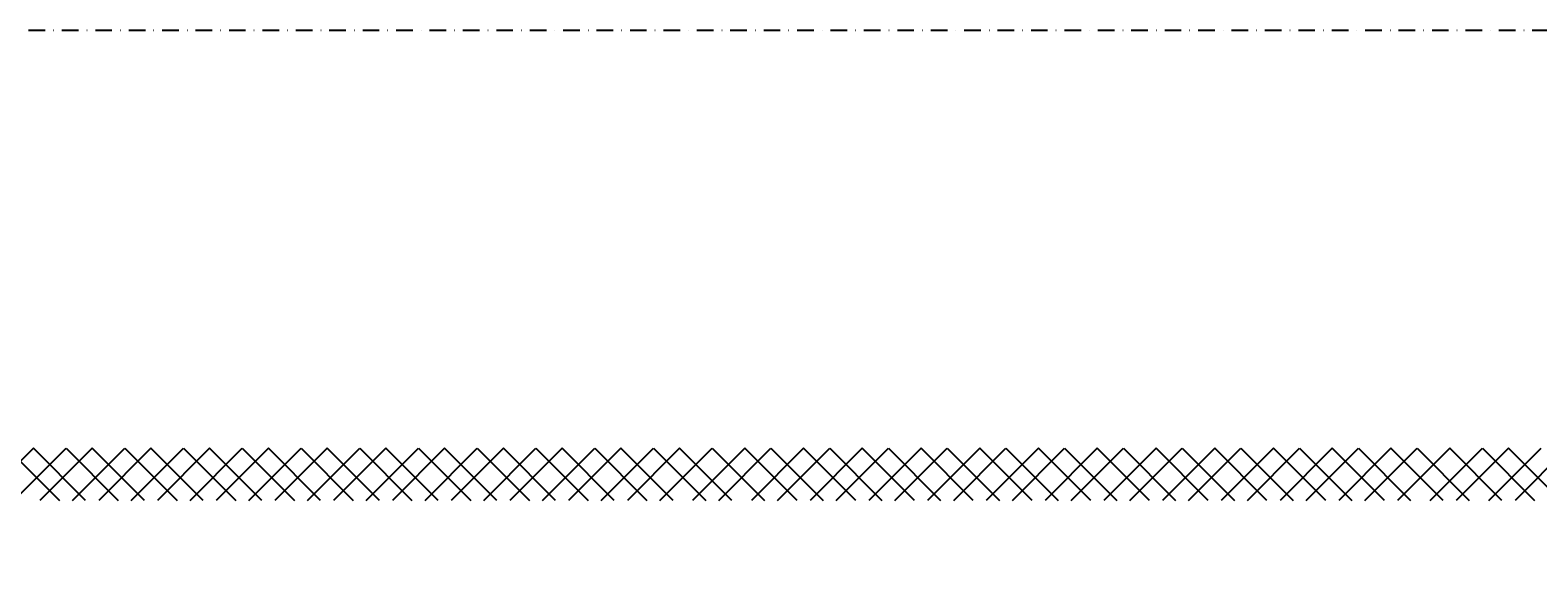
# Model space of a CAD drawing. Header units: millimetres. Extents: x -16263 to 65836, y 12201 to 60971.
# Tile 42 of 66: x 56505 to 57083, y 13886 to 14091. Entities that reach past the tile are written whole.
import ezdxf

# ---------------------------------------------------------------- set-up
doc = ezdxf.new("R2010")
doc.units = ezdxf.units.MM
doc.linetypes.add('DASHDOT', pattern=[25.4, 12.7, -6.35, 0, -6.35])
for name, color, linetype in [('AL$4A---_STEMPEL', 7, 'Continuous'), ('maat', 1, 'Continuous'), ('stramien', 1, 'DASHDOT'), ('vanarris', 253, 'Continuous')]:
    doc.layers.add(name, color=color, linetype=linetype)
doc.styles.get("Standard").update_dxf_attribs({"font": 'arial.ttf'})
doc.dimstyles.new('Annotative', dxfattribs={"dimscale": 0, "dimtxt": 2.5, "dimasz": 2.5, "dimexe": 1.25, "dimexo": 0.625, "dimtad": 1, "dimtxsty": 'Standard', "dimcen": 2.5, "dimadec": 0, "dimazin": 0, "dimtfac": 1, "dimtmove": 0, "dimatfit": 3, "dimfxl": 1, "dimarcsym": 0})

# ---------------------------------------------------------------- blocks, each defined once
blk = doc.blocks.new('vanarris noord')
at = {"layer": 'vanarris', "lineweight": 25}
for p, q in [((40050, -5925), (40030, -5945)), ((40040, -5925), (40060, -5945)), ((40042.5, -5945), (40062.5, -5925)), ((40070, -5945), (40050, -5925)), ((40072.5, -5925), (40052.5, -5945)), ((40062.5, -5925), (40082.5, -5945)), ((40065, -5945), (40085, -5925)), ((40092.5, -5945), (40072.5, -5925)), ((40095, -5925), (40075, -5945)), ((40085, -5925), (40105, -5945)), ((40087.5, -5945), (40107.5, -5925)), ((40115, -5945), (40095, -5925)), ((40117.5, -5925), (40097.5, -5945)), ((40107.5, -5925), (40127.5, -5945)), ((40110, -5945), (40130, -5925)), ((40137.5, -5945), (40117.5, -5925)), ((40140, -5925), (40120, -5945)), ((40130, -5925), (40150, -5945)), ((40132.5, -5945), (40152.5, -5925)), ((40160, -5945), (40140, -5925)), ((40162.5, -5925), (40142.5, -5945)), ((40152.5, -5925), (40172.5, -5945)), ((40155, -5945), (40175, -5925)), ((40182.5, -5945), (40162.5, -5925)), ((40185, -5925), (40165, -5945)), ((40175, -5925), (40195, -5945)), ((40177.5, -5945), (40197.5, -5925)), ((40205, -5945), (40185, -5925)), ((40207.5, -5925), (40187.5, -5945)), ((40197.5, -5925), (40217.5, -5945)), ((40200, -5945), (40220, -5925)), ((40227.5, -5945), (40207.5, -5925)), ((40230, -5925), (40210, -5945)), ((40220, -5925), (40240, -5945)), ((40222.5, -5945), (40242.5, -5925)), ((40250, -5945), (40230, -5925)), ((40252.5, -5925), (40232.5, -5945)), ((40242.5, -5925), (40262.5, -5945)), ((40245, -5945), (40265, -5925)), ((40272.5, -5945), (40252.5, -5925)), ((40275, -5925), (40255, -5945)), ((40265, -5925), (40285, -5945)), ((40267.5, -5945), (40287.5, -5925)), ((40295, -5945), (40275, -5925)), ((40297.5, -5925), (40277.5, -5945)), ((40287.5, -5925), (40307.5, -5945)), ((40290, -5945), (40310, -5925)), ((40317.5, -5945), (40297.5, -5925)), ((40322.5, -5925), (40302.5, -5945)), ((40310, -5925), (40330, -5945)), ((40312.5, -5945), (40332.5, -5925)), ((40342.5, -5945), (40322.5, -5925)), ((40345, -5925), (40325, -5945)), ((40332.5, -5925), (40352.5, -5945)), ((40335, -5945), (40355, -5925)), ((40365, -5945), (40345, -5925)), ((40367.5, -5925), (40347.5, -5945)), ((40355, -5925), (40375, -5945)), ((40357.5, -5945), (40377.5, -5925)), ((40387.5, -5945), (40367.5, -5925)), ((40390, -5925), (40370, -5945)), ((40377.5, -5925), (40397.5, -5945)), ((40380, -5945), (40400, -5925)), ((40410, -5945), (40390, -5925)), ((40412.5, -5925), (40392.5, -5945)), ((40400, -5925), (40420, -5945)), ((40402.5, -5945), (40422.5, -5925)), ((40432.5, -5945), (40412.5, -5925)), ((40435, -5925), (40415, -5945)), ((40422.5, -5925), (40442.5, -5945)), ((40425, -5945), (40445, -5925)), ((40455, -5945), (40435, -5925)), ((40457.5, -5925), (40437.5, -5945)), ((40445, -5925), (40465, -5945)), ((40447.5, -5945), (40467.5, -5925)), ((40477.5, -5945), (40457.5, -5925)), ((40480, -5925), (40460, -5945)), ((40467.5, -5925), (40487.5, -5945)), ((40470, -5945), (40490, -5925)), ((40500, -5945), (40480, -5925)), ((40502.5, -5925), (40482.5, -5945)), ((40490, -5925), (40510, -5945)), ((40492.5, -5945), (40512.5, -5925)), ((40522.5, -5945), (40502.5, -5925)), ((40525, -5925), (40505, -5945)), ((40512.5, -5925), (40532.5, -5945)), ((40515, -5945), (40535, -5925)), ((40545, -5945), (40525, -5925)), ((40547.5, -5925), (40527.5, -5945)), ((40535, -5925), (40555, -5945)), ((40537.5, -5945), (40557.5, -5925)), ((40567.5, -5945), (40547.5, -5925)), ((40570, -5925), (40550, -5945)), ((40557.5, -5925), (40577.5, -5945)), ((40560, -5945), (40580, -5925)), ((40590, -5945), (40570, -5925)), ((40592.5, -5925), (40572.5, -5945)), ((40580, -5925), (40600, -5945)), ((40585, -5945), (40605, -5925)), ((40612.5, -5945), (40592.5, -5925)), ((40615, -5925), (40595, -5945)), ((40605, -5925), (40625, -5945)), ((40607.5, -5945), (40627.5, -5925)), ((40635, -5945), (40615, -5925)), ((40637.5, -5925), (40617.5, -5945))]:
    blk.add_line(p, q, dxfattribs=at)
blk = doc.blocks.new('*D283')
at = {"layer": 'Defpoints', "color": 0, "transparency": 16777216}
for p in [(52458.87, 14091.19), (59658.87, 14091.19), (59658.87, 13168.94)]:
    blk.add_point(p, dxfattribs=at)
at = {"layer": 'maat', "color": 0, "lineweight": -2, "transparency": 16777216}
for p, q in [((52458.87, 14090.56), (52458.87, 13167.69)), ((59658.87, 14090.56), (59658.87, 13167.69)), ((52461.37, 13168.94), (59656.37, 13168.94))]:
    blk.add_line(p, q, dxfattribs=at)
at = {"layer": 'maat', "color": 0, "transparency": 16777216}
for points in [[(52461.37, 13169.35), (52461.37, 13168.52), (52458.87, 13168.94)], [(59656.37, 13169.35), (59656.37, 13168.52), (59658.87, 13168.94)]]:
    blk.add_solid(points, dxfattribs=at)
at = {"layer": 'maat', "color": 0, "transparency": 16777216, "insert": (56058.87, 13170.84), "char_height": 2.5, "attachment_point": 5}
blk.add_mtext('7200', dxfattribs=at)

msp = doc.modelspace()

# ---------------------------------------------------------------- linework, layer by layer
at = {"layer": 'stramien', "color": 1, "ltscale": 0.5}
msp.add_lwpolyline([(-16263.493, 14091.188), (63899.959, 14091.188)], dxfattribs=at)

# ---------------------------------------------------------------- block references
at = {"layer": 'AL$4A---_STEMPEL'}
msp.add_blockref('vanarris noord', (16456.374, 19856.188), dxfattribs=at)

# ---------------------------------------------------------------- dimensions: what is measured, and where the dimension line sits
at = {"layer": 'maat'}
dim = msp.add_linear_dim(base=(59658.874, 13168.937), p1=(52458.874, 14091.188), p2=(59658.874, 14091.188), dimstyle='Annotative', dxfattribs=at)
dim.commit()
dim.dimension.update_dxf_attribs({"geometry": '*D283', "text_midpoint": (56058.874, 13170.839)})

doc.saveas('drawing.dxf')
